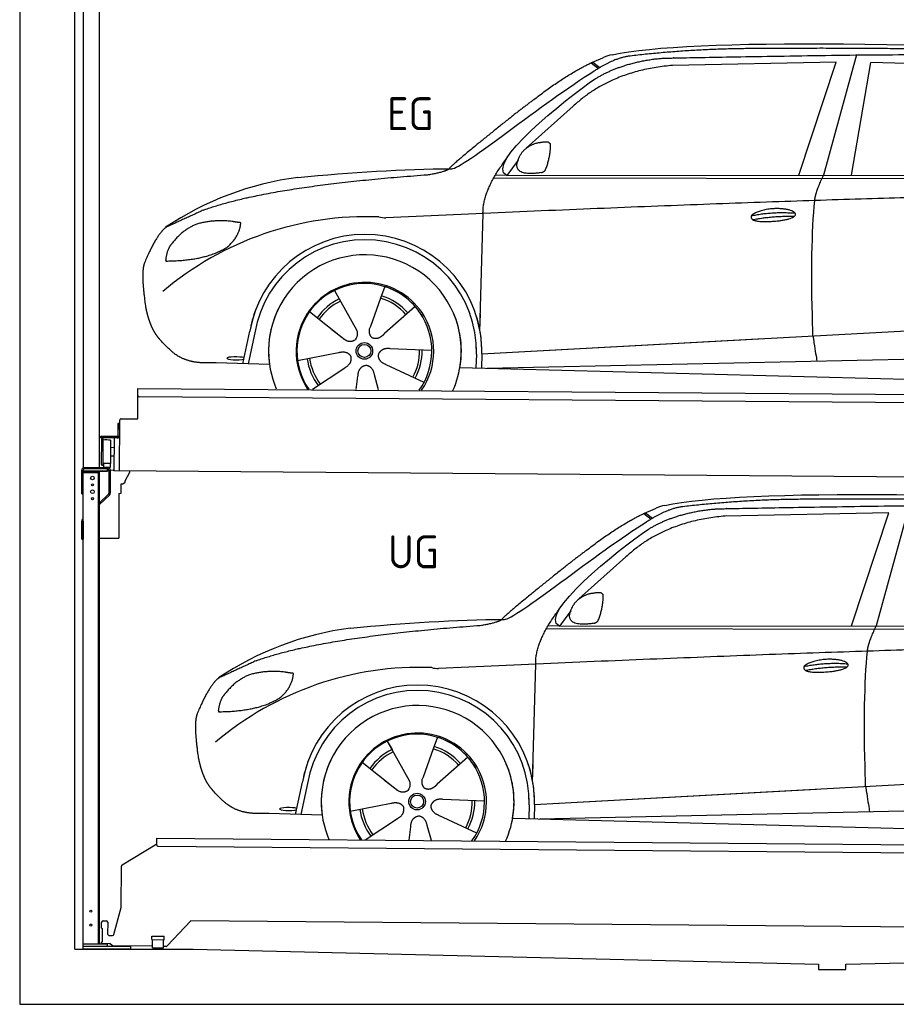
# Model space of a CAD drawing. Header units: millimetres. Extents: x -411 to 6777, y 0 to 6577.
# Tile 1 of 6: x 0 to 3183, y 0 to 3577. Entities that reach past the tile are written whole.
import ezdxf

# ---------------------------------------------------------------- set-up
doc = ezdxf.new("R2010")
doc.units = ezdxf.units.MM
for name, color, linetype, lineweight in [('car', 10, 'Continuous', 25), ('Logo', 7, 'Continuous', 25), ('Plattform', 7, 'Continuous', 25), ('Ständer hinten', 7, 'Continuous', 25)]:
    doc.layers.add(name, color=color, linetype=linetype, lineweight=lineweight)
doc.styles.get("Standard").update_dxf_attribs({"font": 'ISOCP.SHX'})

# ---------------------------------------------------------------- blocks, each defined once
blk = doc.blocks.new('UG Plattfrom Gl550')
at = {"layer": 'Plattform'}
for p, q in [((371.8, 506.3), (498.1, 583.5)), ((498.1, 578.8), (498.2, 597.8)), ((498.2, 597.8), (498.3, 603.8)), ((498.3, 603.8), (5435.1, 560.7)), ((5429.8, 530.7), (503, 573.7)), ((368.7, 352.3), (369.4, 502.1)), ((342.2, 253.9), (368.7, 352.3)), ((297.4, 276.5), (297.6, 298.5)), ((302.6, 303.5), (314.6, 303.4)), ((319.6, 298.3), (319.2, 255.3)), ((621.4, 302.7), (535.3, 212)), ((5347, 261.5), (621.4, 302.7)), ((297.4, 276.5), (299.7, 276.5)), ((299.7, 276.5), (299.3, 225.5)), ((296.9, 220.5), (297, 225.5)), ((325.2, 220.3), (296.9, 220.5)), ((299.3, 225.5), (297, 225.5)), ((324.2, 250.3), (337.3, 250.2)), ((335.5, 213.3), (328.3, 219.2)), ((479.6, 234.9), (479.7, 247.9)), ((479.6, 234.9), (524.6, 234.5)), ((479.7, 247.9), (524.7, 247.5)), ((481.8, 204.9), (482.1, 234.9)), ((521.8, 204.6), (522.1, 234.6)), ((524.6, 234.5), (524.7, 247.5)), ((481.8, 210.9), (338.6, 212.2)), ((481.8, 204.9), (521.8, 204.6)), ((531.7, 210.5), (521.8, 210.6))]:
    blk.add_line(p, q, dxfattribs=at)
for centre, start, end in [((503.1, 578.7), 179.5, 269.5), ((374.4, 502.1), 121.4261, 179.5), ((302.6, 298.5), 89.5, 179.5), ((314.6, 298.4), 359.5, 89.5), ((324.2, 255.3), 179.5, 269.5), ((337.4, 255.2), 269.5, 344.9258), ((325.1, 215.3), 50.8402, 89.5), ((338.6, 217.2), 230.8402, 269.5), ((531.7, 215.5), 269.5, 316.4902)]:
    blk.add_arc(centre, 5, start, end, dxfattribs=at)
blk = doc.blocks.new('Palette EG Gl550')
at = {"layer": 'Plattform'}
for p, q in [((428.6, 2127), (429.5, 2237)), ((429.5, 2237), (5467.3, 2198)), ((5462.1, 2168), (434.2, 2207)), ((362.6, 1937.5), (363.6, 2122.5)), ((368.6, 2127.5), (428.6, 2127)), ((356.5, 2110.3), (356.1, 2064.3)), ((363.5, 2110.2), (356.5, 2110.3)), ((358.1, 2063.3), (358.5, 2110.3)), ((354.1, 2062.3), (292.8, 2062.8)), ((293.1, 2062.8), (293.1, 2057.8)), ((293.1, 2060.8), (355.1, 2060.3)), ((355.1, 2057.3), (293.1, 2057.8)), ((297.3, 1960.5), (298, 2054.5)), ((302, 2054.5), (301.3, 1960.5)), ((330, 2049.4), (329.3, 1965.2)), ((342.6, 2057.4), (341.7, 1937.7)), ((355.1, 2057.3), (355.1, 2060.3)), ((363.1, 2063.2), (358.1, 2063.3)), ((358.2, 2063.3), (363.1, 2063.2)), ((342.3, 2021.9), (329.8, 2022.3)), ((342.1, 1991.7), (329.5, 1991.8)), ((328.9, 1965), (303.9, 1965)), ((303.9, 1965), (303.9, 1950)), ((328.9, 1965), (303.9, 1965)), ((303.9, 1965), (303.9, 1950)), ((303.9, 1950), (328.9, 1950)), ((328.9, 1950), (303.9, 1950)), ((328.9, 1965), (328.9, 1950)), ((328.9, 1965), (328.9, 1950)), ((5465, 1898), (341.7, 1937.7))]:
    blk.add_line(p, q, dxfattribs=at)
for centre, radius, start, end in [((434.3, 2212), 5, 179.556, 269.556), ((368.6, 2122.5), 5, 89.556, 179.556), ((300, 2054.5), 2, 359.3444, 179.3444), ((302.4, 2050.4), 0.4, 179.3444, 271.7264), ((313.4, 1723.4), 326.8, 87.1681, 91.938), ((329.6, 2049.4), 0.4, 359.3444, 86.9565), ((354.1, 2064.3), 2.01, 269.7445, 359.3674), ((355.1, 2063.3), 3, 269.7663, 359.5554), ((355.1, 2063.3), 6, 269.556, 359.556), ((355.1, 2063.3), 6, 269.5566, 359.5553), ((299.3, 1960.5), 2, 179.3444, 359.3444), ((301.7, 1964.6), 0.4, 86.9623, 179.3444), ((302.7, 1973.3), 8.39, 263.3001, 278.0521), ((328.9, 1965.2), 0.4, 267.6536, 359.3444)]:
    blk.add_arc(centre, radius, start, end, dxfattribs=at)
blk = doc.blocks.new('Ständer hinten')
at = {"layer": 'Ständer hinten'}
for p, q in [((229.9, 4962), (229.9, 1948.6)), ((229.9, 4962), (289.9, 4962)), ((289.9, 1950), (289.9, 4962)), ((289.9, 4842), (312.9, 4842)), ((312.9, 4842), (312.9, 4690.7)), ((312.9, 4600.8), (312.9, 4440.8)), ((297.9, 4340.9), (289.9, 4341)), ((230, 1940), (230, 1937)), ((230, 1937), (318.9, 1937)), ((318.9, 1945), (235, 1945)), ((318.9, 1945), (318.9, 1937))]:
    blk.add_line(p, q, dxfattribs=at)
blk = doc.blocks.new('Ständer_hinten_GT175')
at = {"layer": 'Ständer hinten'}
for p, q in [((225, 1854), (225, 1940)), ((230, 200), (230, 1940)), ((319, 1937), (230, 1937)), ((230, 1932), (290, 1932)), ((235, 1950), (319, 1950)), ((319, 1945), (235, 1945)), ((285, 1932), (285, 218)), ((290, 218), (290, 1937)), ((319, 1937), (319, 1945)), ((324, 1940), (324, 1857.2)), ((329, 1940), (328.9, 1857.1)), ((341.8, 1939.5), (329, 1940.6)), ((341.8, 1937.7), (341.8, 1939.5)), ((399.8, 1937.2), (341.8, 1937.7)), ((383, 1901.9), (399.7, 1932.7)), ((399.7, 1932.7), (399.8, 1937.2)), ((374, 1890.5), (382.9, 1897.4)), ((382.9, 1897.4), (383, 1897.8)), ((383, 1897.8), (383, 1901.9)), ((369, 1857), (369, 1890.5)), ((369, 1890.5), (374, 1890.5)), ((225, 1854), (230, 1854)), ((290, 1822.1), (322.5, 1853.6)), ((325.9, 1850), (290, 1815.2)), ((360, 1856.3), (369, 1857)), ((360, 1856.3), (360, 1694)), ((230, 1754.9), (225, 1754.9)), ((225, 1690), (225, 1754.9)), ((228.1, 1762.1), (230, 1764)), ((230, 1754.9), (230, 1690)), ((225, 1690), (230, 1690)), ((290, 1694), (360, 1694)), ((319, 218), (230, 218)), ((319, 210), (319, 218)), ((404, 210), (230, 210)), ((404, 200), (230, 200)), ((404, 200), (404, 210))]:
    blk.add_line(p, q, dxfattribs=at)
for centre, radius in [((264, 1912), 6.5), ((264, 1862), 6.5), ((264, 1887), 3.7), ((264, 1837), 3.7), ((258.6, 338), 3.7), ((258.6, 288), 3.7)]:
    blk.add_circle(centre, radius, dxfattribs=at)
for centre, radius, start, end in [((235, 1940), 10, 90, 180), ((235, 1940), 5, 90, 180), ((319, 1940), 10, 0.0086, 89.9915), ((319, 1940), 5, 0, 90), ((319, 1857.2), 5, 314.0428, 0), ((318.9, 1857.1), 10, 314.1186, 0), ((235, 1754.9), 10, 134.1186, 180)]:
    blk.add_arc(centre, radius, start, end, dxfattribs=at)
blk = doc.blocks.new('Car_EG')
at = {"layer": 'car'}
for p, q in [((3037.9, 3448.8), (2918.5, 3011.9)), ((2075.4, 3420.6), (2101.4, 3400.1)), ((2081.3, 3423.3), (2106.7, 3403.2)), ((2964.5, 3423), (2370.7, 3411.1)), ((2828.5, 3011.9), (2964.5, 3423)), ((3020.2, 3012), (3091, 3421.1)), ((3792.6, 3404.8), (3091, 3421.1)), ((2009.8, 3262.5), (1839, 3110.1)), ((1809.4, 3067), (1768.3, 3011.3)), ((1768.3, 3011.3), (1727, 3012.4)), ((1768.3, 3011.3), (4420.2, 3012.7)), ((1721.3, 3002.4), (4364.6, 2999.2)), ((1671.2, 2447.6), (1682.3, 2873.1)), ((1143.3, 2593.6), (1160.5, 2562.6)), ((1143.5, 2593.6), (1222.8, 2449.9)), ((1325.6, 2607.3), (1310.5, 2565.6)), ((1310.5, 2565.6), (1273.2, 2462.5)), ((1052.3, 2516.4), (1171, 2422.3)), ((1435.9, 2535.1), (1325, 2437)), ((1671.2, 2447.6), (1672.8, 2508.3)), ((810, 2327.3), (835.6, 2444.9)), ((854.1, 2439.5), (829.5, 2326.7)), ((1133.8, 2451.8), (1180.1, 2415.1)), ((1273.2, 2462.5), (1269.4, 2452.2)), ((1677.7, 2363), (3547.7, 2465.1)), ((1677.7, 2363), (2701.8, 2419)), ((1009, 2338.8), (1157.7, 2367.7)), ((1496.5, 2375.5), (1345.2, 2381.8)), ((1658.1, 2362.4), (1656.8, 2312)), ((1677.7, 2363), (1676.5, 2311.5)), ((907, 2324.7), (712.8, 2329.9)), ((1697, 2310.9), (3582.9, 2352.3)), ((1063.5, 2234.5), (1180.5, 2312.2)), ((1468.3, 2259.5), (1331, 2323.5)), ((1598.6, 2313.5), (3647.1, 2260.1)), ((1222.2, 2233.1), (1228.3, 2282.6)), ((1303.4, 2232.4), (1288.2, 2287.1))]:
    blk.add_line(p, q, dxfattribs=at)
for radius in [30.1, 23.6]:
    blk.add_circle((1251.5, 2373.8), radius, dxfattribs=at)
for centre, radius, start, end in [((2188.5, 3279.2), 174.5, 102.3489, 113.0153), ((1156.1, 1891.5), 1122.3, 97.5147, 123.9129), ((1259.2, 1720.1), 1141.2, 87.724, 130.3913), ((1332, 2974.5), 117.4, 256.4608, 268.6636), ((1253.6, 2372.9), 424.2, 10.1481, 170.2223), ((1253.4, 2372.7), 404.8, 358.5419, 170.499), ((1253.6, 2372.9), 350, 350.2258, 187.9239), ((1251.5, 2373.8), 245, 51.7123, 188.2101), ((1253.6, 2372.9), 250, 34.003, 143.5989), ((1251.5, 2373.8), 245, 30.221, 72.4019), ((1251.5, 2373.8), 209.6, 115.7372, 144.8747), ((1251.5, 2373.8), 200.6, 115.5705, 145.0215), ((1251.5, 2373.8), 200.6, 41.1155, 72.9111), ((1251.5, 2373.8), 209.6, 41.1302, 72.8747), ((1253.6, 2372.9), 424.2, 158.9384, 170.2223), ((1253.6, 2372.9), 350, 154.4856, 203.0931), ((1253.6, 2372.9), 350, 154.4856, 157.347), ((1253.6, 2372.9), 250, 143.5989, 213.5789), ((1251.5, 2373.8), 245, 144.4019, 214.6129), ((1253.6, 2372.9), 250, 143.5989, 147.9713), ((1251.5, 2373.8), 245, 143.0042, 147.4925), ((1251.5, 2373.8), 200.6, 41.1155, 44.3784), ((1251.5, 2373.8), 245, 324.3871, 34.5977), ((1253.6, 2372.9), 250, 325.4211, 34.003), ((1253.6, 2372.9), 250, 29.7422, 34.003), ((1253.6, 2372.9), 350, 350.2258, 23.1163), ((1253.6, 2372.9), 424.2, 358.6661, 18.6635), ((1253.6, 2372.9), 350, 335.9069, 11.3993), ((1253.6, 2372.9), 404.6, 358.5068, 9.6777), ((1253.6, 2372.9), 424.2, 358.6661, 9.1695), ((1251.5, 2373.8), 200.6, 331.5904, 1.0215), ((1251.5, 2373.8), 209.6, 331.7372, 0.8747), ((1251.5, 2373.8), 209.6, 187.7372, 216.8747), ((1251.5, 2373.8), 200.6, 187.5904, 217.0215)]:
    blk.add_arc(centre, radius, start, end, dxfattribs=at)
blk.add_ellipse((785.5, 2346.9), major_axis=(33.6, -0.3), ratio=0.157274, start_param=0.513473, end_param=5.704241, dxfattribs=at)
for points, degree in [([(2151.2, 3449.7), (2438.8, 3511.3), (3323.8, 3498), (4495.8, 3434.7)], 3), ([(2681.9, 3472.1), (2439, 3472), (2209.6, 3444.1)], 2), ([(3646, 3457.4), (3297.8, 3476.8), (2681.9, 3472.1)], 2), ([(1866.9, 3286.8), (2008, 3397.1), (2120.2, 3439.8)], 2), ([(2209.6, 3444.1), (2153.4, 3435.1), (2085, 3389.8)], 2), ([(2091.3, 3363.1), (2185.1, 3420.8), (2320.7, 3436)], 2), ([(2370.7, 3411.1), (2146.6, 3391.8), (2009.8, 3262.5)], 2), ([(1568.6, 3035.8), (1604.3, 3032), (1906.5, 3280.9), (2085, 3389.8)], 3), ([(1768.3, 3011.3), (1685.3, 3051.4), (1979.2, 3287.7), (2091.3, 3363.1)], 3), ([(1866.9, 3286.8), (1785.8, 3226.3), (1683.4, 3142.9), (1554.1, 3037.7), (1560, 3035.7)], 4), ([(1817.6, 3084.6), (1834.1, 3114.9), (1876.9, 3129)], 2), ([(1876.9, 3129), (1905.6, 3134.7), (1918.5, 3133.5)], 2), ([(1908.1, 3029.4), (1929.6, 3082.4), (1927, 3127.3)], 2), ([(1918.5, 3133.5), (1924.5, 3127.4), (1927, 3127.3)], 2), ([(1894.6, 3021.7), (1772.4, 3003), (1817.6, 3084.6)], 2), ([(1682.3, 2873.1), (1679.9, 2956.7), (1768.8, 3074)], 2), ([(667.1, 2885.4), (903.7, 2972), (1480.7, 3013.9)], 2), ([(1009.4, 3004.2), (1205.7, 3022.1), (1390.9, 3035.2), (1568.6, 3035.8)], 3), ([(1480.7, 3013.9), (1533.9, 3021.8), (1559.7, 3034.7)], 2), ([(1894.6, 3021.7), (1900.7, 3023.5), (1908.1, 3029.4)], 2), ([(2886.6, 2920), (2889.7, 2951), (2918.5, 3011.9)], 2), ([(4638.8, 2941), (3762.4, 2969.4), (1329.3, 2857.2)], 2), ([(667.1, 2885.4), (532.9, 2823.5)], 1), ([(2656.5, 2864.7), (2732, 2880.9), (2815.5, 2874.4)], 2), ([(2661.4, 2850.8), (2735.6, 2864.7), (2813.5, 2863.3)], 2), ([(643.1, 2834.4), (590.8, 2813.7), (552.7, 2763.7)], 2), ([(770, 2844.2), (702.5, 2851.9), (643.1, 2834.4)], 2), ([(752.9, 2750.7), (798.9, 2787.7), (802.6, 2839.5)], 2), ([(802.6, 2839.5), (784.9, 2841.6), (770, 2844.2)], 2), ([(532.9, 2823.5), (498.2, 2800.8), (453.2, 2693.7)], 2), ([(552.7, 2763.7), (534.5, 2743.9), (529.7, 2702.6)], 2), ([(531, 2700.3), (675.7, 2700.9), (752.9, 2750.7)], 2), ([(453.2, 2693.7), (446.7, 2677.8), (444.7, 2649.3), (445.7, 2616.9), (456.9, 2533.7)], 4), ([(529.7, 2702.6), (533.1, 2702.5), (531, 2700.3)], 2), ([(1171, 2422.3), (1194.3, 2400.4), (1217.6, 2413.8)], 2), ([(1157.7, 2367.7), (1188.4, 2376.4), (1203, 2353.9)], 2), ([(1331, 2323.5), (1301, 2334.5), (1302.5, 2361.3)], 2), ([(1345.2, 2381.8), (1313.5, 2385.8), (1302.5, 2361.3)], 2), ([(1180.5, 2312.2), (1208.5, 2327.6), (1203, 2353.9)], 2), ([(1228.3, 2282.6), (1229.5, 2314.6), (1255.5, 2321.5)], 2), ([(1288.2, 2287.1), (1282.2, 2318.5), (1255.5, 2321.5)], 2)]:
    blk.add_open_spline(points, degree=degree, dxfattribs=at)
for points, degree, knots in [([(2320.7, 3436), (2347.3, 3438), (2486.7, 3439.9), (3508.2, 3460), (4128.4, 3453.6), (4583.8, 3281), (4560.1, 3107.3)], 4, [0.0821318, 0.0821318, 0.0821318, 0.0821318, 0.0821318, 0.258851, 0.508851, 1, 1, 1, 1, 1]), ([(2880.4, 2428.7), (2879.9, 2442.3), (2879.5, 2455.6), (2879.1, 2468.8), (2873.5, 2658.7), (2876, 2809.1), (2886.6, 2920)], 3, [0, 0, 0, 0, 0.064923, 0.064923, 0.064923, 1, 1, 1, 1]), ([(2656.5, 2864.7), (2660.7, 2869.8), (2681.9, 2885.9), (2764.7, 2905.3), (2879.8, 2868.1), (2770.8, 2840.5), (2686, 2841.9), (2651.7, 2845.8), (2656.5, 2864.7)], 5, [0, 0, 0, 0, 0, 0, 0.300106, 0.500106, 0.700106, 1, 1, 1, 1, 1, 1]), ([(456.9, 2533.7), (457.7, 2529.5), (458.6, 2525.3), (459.5, 2521.1), (460.5, 2517.1), (464, 2502.3), (468, 2488.6), (472.4, 2476.1), (477.3, 2464.8)], 4, [0.4914944, 0.4914944, 0.4914944, 0.4914944, 0.4914944, 0.5422469, 0.5422469, 0.5422469, 0.5422469, 0.728655, 0.728655, 0.728655, 0.728655, 0.728655]), ([(476.9, 2465.5), (478.3, 2462.3), (479.7, 2459.2), (481.1, 2456.2), (482.6, 2453.3), (488.2, 2442.2), (494.2, 2432.8), (500.4, 2424.9), (506.9, 2417.4)], 4, [0.7288005, 0.7288005, 0.7288005, 0.7288005, 0.7288005, 0.7843928, 0.7843928, 0.7843928, 0.7843928, 1, 1, 1, 1, 1]), ([(1222.8, 2449.9), (1224.5, 2445.8), (1225.5, 2441.8), (1225.8, 2437.9), (1226.4, 2429.3), (1223.7, 2421.3), (1217.6, 2413.8)], 3, [0.2167758, 0.2167758, 0.2167758, 0.2167758, 0.4600873, 0.4600873, 0.4600873, 1, 1, 1, 1]), ([(1269.4, 2452.2), (1268.8, 2449), (1268.5, 2446), (1268.6, 2443.1), (1269, 2440.3), (1269.7, 2434.5), (1271.7, 2429.2), (1275.3, 2424.6), (1280.2, 2421.6)], 4, [0.3191838, 0.3191838, 0.3191838, 0.3191838, 0.3191838, 0.5438253, 0.5438253, 0.5438253, 0.5438253, 1, 1, 1, 1, 1]), ([(1325, 2437), (1325, 2437), (1325, 2437), (1325, 2437), (1325, 2437), (1315.9, 2427.3), (1305.2, 2417.4), (1290.9, 2415), (1280.2, 2421.6)], 4, [-0.000003, -0.000003, -0.000003, -0.000003, -0.000003, 0, 0, 0, 0, 1, 1, 1, 1, 1]), ([(712.8, 2329.9), (688.1, 2330.6), (632.5, 2327), (596.4, 2340.9), (552.8, 2366), (506.9, 2417.4)], 4, [0, 0, 0, 0, 0, 0.597866, 1, 1, 1, 1, 1]), ([(2880.4, 2428.7), (2881, 2424), (2881.7, 2419.5), (2882.4, 2415.2), (2883, 2411.2), (2883.5, 2407.3), (2884.1, 2403.5), (2888.6, 2373.3), (2892.2, 2351.2), (2894.7, 2337.2)], 3, [-0.000011, -0.000011, -0.000011, -0.000011, 0.107576, 0.107576, 0.107576, 0.206414, 0.206414, 0.206414, 1, 1, 1, 1])]:
    blk.add_open_spline(points, degree=degree, knots=knots, dxfattribs=at)
blk = doc.blocks.new('Car_147')
at = {"layer": 'car'}
for p, q in [((3229.2, 1811.5), (3109.9, 1374.6)), ((2266.8, 1783.3), (2292.7, 1762.8)), ((2272.6, 1786), (2298, 1765.9)), ((3155.8, 1785.7), (2562, 1773.8)), ((3019.9, 1374.6), (3155.8, 1785.7)), ((2201.2, 1625.2), (2030.4, 1472.8)), ((2000.7, 1429.7), (1959.6, 1374)), ((1912.6, 1365.1), (4556, 1361.9)), ((1959.6, 1374), (1918.4, 1375.1)), ((1959.6, 1374), (4611.6, 1375.4)), ((1862.5, 810.3), (1873.6, 1235.8)), ((1517, 970), (1501.9, 928.3)), ((1334.7, 956.3), (1351.9, 925.3)), ((1334.8, 956.3), (1414.2, 812.6)), ((1501.9, 928.3), (1464.5, 825.2)), ((1627.3, 897.8), (1516.3, 799.7)), ((1243.7, 879.1), (1362.3, 785)), ((1862.5, 810.3), (1864.1, 871)), ((1464.5, 825.2), (1460.7, 814.9)), ((1869, 725.7), (3739, 827.8)), ((1001.4, 690), (1027, 807.6)), ((1045.5, 802.2), (1020.9, 689.4)), ((1325.2, 814.5), (1371.4, 777.8)), ((1869, 725.7), (2893.1, 781.7)), ((1200.4, 701.5), (1349, 730.4)), ((1687.9, 738.2), (1536.6, 744.5)), ((1849.4, 725.1), (1848.1, 674.7)), ((1869, 725.7), (1867.8, 674.2)), ((1098.3, 687.4), (904.1, 692.6)), ((1659.6, 622.2), (1522.4, 686.2)), ((1888.4, 673.6), (3774.2, 715)), ((1254.9, 597.2), (1371.8, 674.9)), ((1413.6, 595.8), (1419.7, 645.3)), ((1494.8, 595.1), (1479.5, 649.8)), ((1789.9, 676.2), (3838.5, 622.8))]:
    blk.add_line(p, q, dxfattribs=at)
for radius in [30.1, 23.6]:
    blk.add_circle((1442.9, 736.5), radius, dxfattribs=at)
for centre, radius, start, end in [((2379.8, 1641.9), 174.5, 102.3489, 113.0153), ((1347.5, 254.1), 1122.3, 97.5147, 123.9129), ((1450.6, 82.8), 1141.2, 87.724, 130.3913), ((1523.4, 1337.2), 117.4, 256.4608, 268.6636), ((1445, 735.6), 424.2, 10.1481, 170.2223), ((1444.7, 735.4), 404.8, 358.5419, 170.499), ((1445, 735.6), 350, 350.2258, 187.9239), ((1442.9, 736.5), 245, 51.7123, 188.2101), ((1445, 735.6), 250, 34.003, 143.5989), ((1442.9, 736.5), 245, 30.221, 72.4019), ((1442.9, 736.5), 209.6, 41.1302, 72.8747), ((1442.9, 736.5), 209.6, 115.7372, 144.8747), ((1442.9, 736.5), 200.6, 115.5705, 145.0215), ((1442.9, 736.5), 200.6, 41.1155, 72.9111), ((1445, 735.6), 424.2, 158.9384, 170.2223), ((1445, 735.6), 350, 154.4856, 203.0931), ((1445, 735.6), 350, 154.4856, 157.347), ((1445, 735.6), 250, 143.5989, 213.5789), ((1442.9, 736.5), 245, 144.4019, 214.6129), ((1445, 735.6), 250, 143.5989, 147.9713), ((1442.9, 736.5), 245, 143.0042, 147.4925), ((1442.9, 736.5), 200.6, 41.1155, 44.3784), ((1442.9, 736.5), 245, 324.3871, 34.5977), ((1445, 735.6), 250, 325.4211, 34.003), ((1445, 735.6), 250, 29.7422, 34.003), ((1445, 735.6), 350, 350.2258, 23.1163), ((1445, 735.6), 424.2, 358.6661, 18.6635), ((1445, 735.6), 350, 335.9069, 11.3993), ((1445, 735.6), 404.6, 358.5068, 9.6777), ((1445, 735.6), 424.2, 358.6661, 9.1695), ((1442.9, 736.5), 200.6, 331.5904, 1.0215), ((1442.9, 736.5), 209.6, 331.7372, 0.8747), ((1442.9, 736.5), 209.6, 187.7372, 216.8747), ((1442.9, 736.5), 200.6, 187.5904, 217.0215)]:
    blk.add_arc(centre, radius, start, end, dxfattribs=at)
blk.add_ellipse((976.9, 709.6), major_axis=(33.6, -0.3), ratio=0.157274, start_param=0.513473, end_param=5.704241, dxfattribs=at)
for points, degree in [([(2342.5, 1812.4), (2630.1, 1874), (3515.1, 1860.7), (4687.1, 1797.4)], 3), ([(2873.2, 1834.8), (2630.4, 1834.7), (2401, 1806.8)], 2), ([(3837.4, 1820.1), (3489.2, 1839.5), (2873.2, 1834.8)], 2), ([(2058.2, 1649.5), (2199.3, 1759.8), (2311.6, 1802.5)], 2), ([(2401, 1806.8), (2344.7, 1797.8), (2276.3, 1752.5)], 2), ([(2282.7, 1725.8), (2376.5, 1783.5), (2512.1, 1798.7)], 2), ([(2562, 1773.8), (2337.9, 1754.5), (2201.2, 1625.2)], 2), ([(1760, 1398.5), (1795.6, 1394.7), (2097.9, 1643.6), (2276.3, 1752.5)], 3), ([(1959.6, 1374), (1876.6, 1414.1), (2170.6, 1650.4), (2282.7, 1725.8)], 3), ([(2058.2, 1649.5), (1977.1, 1589), (1874.8, 1505.6), (1745.4, 1400.4), (1751.4, 1398.4)], 4), ([(2009, 1447.3), (2025.5, 1477.6), (2068.2, 1491.7)], 2), ([(2068.2, 1491.7), (2096.9, 1497.4), (2109.8, 1496.2)], 2), ([(2099.5, 1392.1), (2120.9, 1445.1), (2118.3, 1490)], 2), ([(2109.8, 1496.2), (2115.9, 1490.1), (2118.3, 1490)], 2), ([(1873.6, 1235.8), (1871.3, 1319.4), (1960.2, 1436.7)], 2), ([(2086, 1384.4), (1963.8, 1365.7), (2009, 1447.3)], 2), ([(1200.7, 1366.9), (1397, 1384.8), (1582.2, 1397.9), (1760, 1398.5)], 3), ([(1672.1, 1376.6), (1725.2, 1384.5), (1751.1, 1397.4)], 2), ([(858.5, 1248.1), (1095.1, 1334.7), (1672.1, 1376.6)], 2), ([(2086, 1384.4), (2092, 1386.2), (2099.5, 1392.1)], 2), ([(3077.9, 1282.7), (3081.1, 1313.7), (3109.9, 1374.6)], 2), ([(4830.2, 1303.7), (3953.8, 1332.1), (1520.6, 1219.9)], 2), ([(858.5, 1248.1), (724.2, 1186.2)], 1), ([(2847.8, 1227.4), (2923.4, 1243.6), (3006.8, 1237.1)], 2), ([(2852.8, 1213.5), (2926.9, 1227.4), (3004.8, 1226)], 2), ([(724.2, 1186.2), (689.6, 1163.5), (644.6, 1056.4)], 2), ([(834.4, 1197.1), (782.1, 1176.4), (744.1, 1126.4)], 2), ([(961.4, 1206.9), (893.8, 1214.6), (834.4, 1197.1)], 2), ([(944.2, 1113.4), (990.3, 1150.4), (994, 1202.2)], 2), ([(994, 1202.2), (976.3, 1204.3), (961.4, 1206.9)], 2), ([(744.1, 1126.4), (725.8, 1106.6), (721.1, 1065.3)], 2), ([(722.4, 1063), (867.1, 1063.6), (944.2, 1113.4)], 2), ([(644.6, 1056.4), (638.1, 1040.5), (636, 1012), (637.1, 979.6), (648.2, 896.4)], 4), ([(721.1, 1065.3), (724.5, 1065.2), (722.4, 1063)], 2), ([(1362.3, 785), (1385.6, 763.1), (1409, 776.5)], 2), ([(1349, 730.4), (1379.8, 739.1), (1394.4, 716.6)], 2), ([(1371.8, 674.9), (1399.8, 690.3), (1394.4, 716.6)], 2), ([(1522.4, 686.2), (1492.4, 697.2), (1493.9, 724)], 2), ([(1536.6, 744.5), (1504.9, 748.5), (1493.9, 724)], 2), ([(1419.7, 645.3), (1420.9, 677.3), (1446.8, 684.2)], 2), ([(1479.5, 649.8), (1473.5, 681.2), (1446.8, 684.2)], 2)]:
    blk.add_open_spline(points, degree=degree, dxfattribs=at)
for points, degree, knots in [([(2512.1, 1798.7), (2538.6, 1800.7), (2678.1, 1802.6), (3699.5, 1822.7), (4319.8, 1816.3), (4775.2, 1643.7), (4751.5, 1470)], 4, [0.0821318, 0.0821318, 0.0821318, 0.0821318, 0.0821318, 0.258851, 0.508851, 1, 1, 1, 1, 1]), ([(2847.8, 1227.4), (2852.1, 1232.5), (2873.2, 1248.6), (2956.1, 1268), (3071.1, 1230.8), (2962.2, 1203.2), (2877.4, 1204.6), (2843.1, 1208.5), (2847.8, 1227.4)], 5, [0, 0, 0, 0, 0, 0, 0.300106, 0.500106, 0.700106, 1, 1, 1, 1, 1, 1]), ([(3071.7, 791.4), (3071.2, 805), (3070.8, 818.3), (3070.4, 831.5), (3064.8, 1021.4), (3067.3, 1171.8), (3077.9, 1282.7)], 3, [0, 0, 0, 0, 0.064923, 0.064923, 0.064923, 1, 1, 1, 1]), ([(648.2, 896.4), (649.1, 892.2), (650, 888), (650.9, 883.8), (651.9, 879.8), (655.4, 865), (659.4, 851.3), (663.8, 838.8), (668.6, 827.5)], 4, [0.4914944, 0.4914944, 0.4914944, 0.4914944, 0.4914944, 0.5422469, 0.5422469, 0.5422469, 0.5422469, 0.728655, 0.728655, 0.728655, 0.728655, 0.728655]), ([(668.3, 828.2), (669.7, 825), (671.1, 821.9), (672.5, 818.9), (673.9, 816), (679.6, 804.9), (685.5, 795.5), (691.8, 787.6), (698.3, 780.1)], 4, [0.7288005, 0.7288005, 0.7288005, 0.7288005, 0.7288005, 0.7843928, 0.7843928, 0.7843928, 0.7843928, 1, 1, 1, 1, 1]), ([(1414.2, 812.6), (1415.9, 808.5), (1416.8, 804.5), (1417.1, 800.6), (1417.8, 792), (1415.1, 784), (1409, 776.5)], 3, [0.2167758, 0.2167758, 0.2167758, 0.2167758, 0.4600873, 0.4600873, 0.4600873, 1, 1, 1, 1]), ([(1460.7, 814.9), (1460.2, 811.7), (1459.9, 808.7), (1460, 805.8), (1460.3, 803), (1461.1, 797.2), (1463.1, 791.9), (1466.6, 787.3), (1471.5, 784.3)], 4, [0.3191838, 0.3191838, 0.3191838, 0.3191838, 0.3191838, 0.5438253, 0.5438253, 0.5438253, 0.5438253, 1, 1, 1, 1, 1]), ([(1516.3, 799.7), (1516.3, 799.7), (1516.3, 799.7), (1516.3, 799.7), (1516.3, 799.7), (1507.2, 790), (1496.6, 780.1), (1482.3, 777.7), (1471.5, 784.3)], 4, [-0.000003, -0.000003, -0.000003, -0.000003, -0.000003, 0, 0, 0, 0, 1, 1, 1, 1, 1]), ([(3071.7, 791.4), (3072.4, 786.7), (3073.1, 782.2), (3073.7, 777.9), (3074.3, 773.9), (3074.9, 770), (3075.5, 766.2), (3080, 736), (3083.5, 713.9), (3086, 699.9)], 3, [-0.000011, -0.000011, -0.000011, -0.000011, 0.107576, 0.107576, 0.107576, 0.206414, 0.206414, 0.206414, 1, 1, 1, 1]), ([(904.1, 692.6), (879.5, 693.3), (823.8, 689.7), (787.8, 703.6), (744.1, 728.7), (698.3, 780.1)], 4, [0, 0, 0, 0, 0, 0.597866, 1, 1, 1, 1, 1])]:
    blk.add_open_spline(points, degree=degree, knots=knots, dxfattribs=at)
blk = doc.blocks.new('Gebäude_385_GT175')
for p, q in [((0, 6000), (0, 0)), ((200, 200), (200, 5800)), ((200, 200), (630.1, 200)), ((630.1, 200), (2900, 146.1)), ((3000, 146.1), (5231.6, 200)), ((2900, 146.1), (2900, 126.1)), ((3000, 126.1), (3000, 146.1)), ((2900, 126.1), (3000, 126.1)), ((0, 0), (5900, 0))]:
    blk.add_line(p, q)

msp = doc.modelspace()

# ---------------------------------------------------------------- block references
for name in ['Gebäude_385_GT175', 'Car_EG', 'Palette EG Gl550', 'Ständer_hinten_GT175', 'Car_147', 'UG Plattfrom Gl550']:
    msp.add_blockref(name, (0, 0))
at = {"layer": 'Ständer hinten'}
msp.add_blockref('Ständer hinten', (0, 0), dxfattribs=at)

# ---------------------------------------------------------------- texts
msp.add_text('UG', height=120).set_placement((1337.66, 1583.58))
at = {"layer": 'Logo'}
msp.add_text('EG', height=120, dxfattribs=at).set_placement((1334, 3175.32))

doc.saveas('drawing.dxf')
